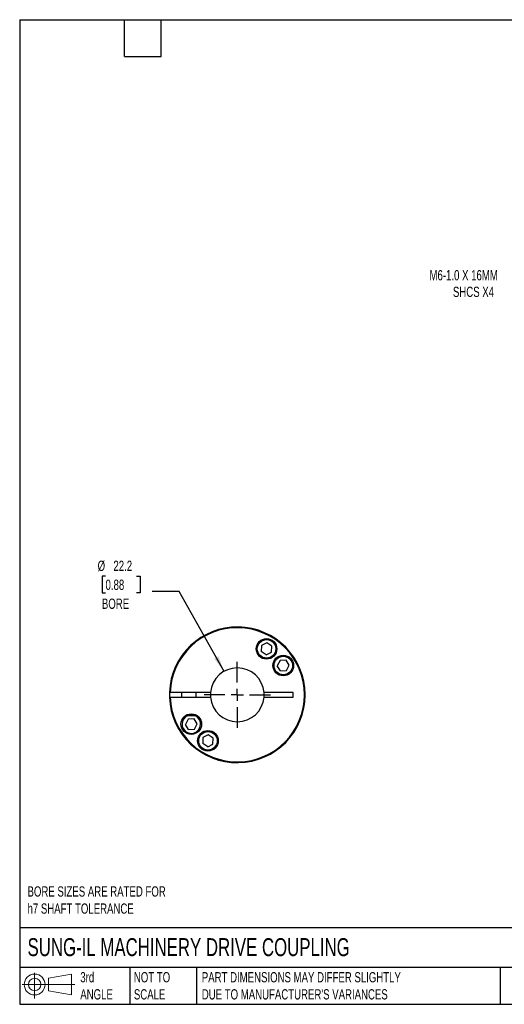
# Model space of a CAD drawing. Header units: millimetres. Extents: x 13 to 546, y 13 to 419.
# Tile 1 of 3: x 13 to 213, y 13 to 419. Entities that reach past the tile are written whole.
import ezdxf

# ---------------------------------------------------------------- set-up
doc = ezdxf.new("R2010")
doc.units = ezdxf.units.MM
doc.header["$LTSCALE"] = 2
doc.linetypes.add('SLD-Center', pattern=[19.05, 15.24, -1.27, 1.27, -1.27])
doc.linetypes.add('SLD-Solid', pattern=[0])
doc.layers.add('CENTER', color=40, linetype='SLD-Center')
doc.layers.add('SLD-DEFPOINTS', color=7, linetype='Continuous')
doc.layers.add('DIMENSIONS', color=140, linetype='SLD-Solid', lineweight=25)
doc.layers.add('TEXT', color=140, linetype='SLD-Solid', lineweight=25)
doc.styles.add('SLDTEXTSTYLE0', font='TXT', dxfattribs={"width": 0.7})
doc.dimstyles.new('SLDDIMSTYLE3', dxfattribs={"dimtxt": 4.316016, "dimasz": 6.604, "dimexe": 0, "dimexo": 0.0625, "dimgap": 1.079004, "dimtad": 0, "dimtih": 1, "dimtoh": 1, "dimdec": 1, "dimrnd": 1e-09, "dimzin": 12, "dimdsep": 46, "dimtxsty": 'SLDTEXTSTYLE0', "dimsah": 1, "dimcen": 0, "dimadec": 0, "dimazin": 3, "dimtfac": 1, "dimtdec": 1, "dimtofl": 0, "dimtmove": 0, "dimatfit": 3, "dimfxl": 0, "dimfrac": 2, "dimtolj": 1, "dimtzin": 12, "dimarcsym": 0})
doc.dimstyles.new('SLDDIMSTYLE5', dxfattribs={"dimtxt": 4.316016, "dimasz": 6.604, "dimexe": 0, "dimexo": 0.0625, "dimgap": 1.079004, "dimtad": 0, "dimtih": 1, "dimtoh": 1, "dimdec": 1, "dimrnd": 1e-09, "dimzin": 12, "dimdsep": 46, "dimtxsty": 'SLDTEXTSTYLE0', "dimsah": 1, "dimcen": 0, "dimadec": 0, "dimazin": 3, "dimtfac": 1, "dimtdec": 1, "dimtofl": 0, "dimtmove": 0, "dimatfit": 3, "dimfxl": 0, "dimfrac": 2, "dimtolj": 1, "dimtzin": 12, "dimarcsym": 0})

# ---------------------------------------------------------------- blocks, each defined once
blk = doc.blocks.new('Block11')
at = {"color": 7, "linetype": 'SLD-Solid', "lineweight": 18}
for p, q in [((5.18, 10.62), (5.18, 0)), ((10.96, 8.33), (20.35, 10.06)), ((10.96, 3.19), (10.96, 8.33)), ((20.35, 10.06), (20.35, 1.46)), ((0, 5.76), (21.75, 5.76)), ((10.96, 3.19), (20.35, 1.46))]:
    blk.add_line(p, q, dxfattribs=at)
for radius in [4.3, 2.57]:
    blk.add_circle((5.18, 5.76), radius, dxfattribs=at)
blk = doc.blocks.new('Block12')
at = {"layer": 'SLD-DEFPOINTS'}
blk.add_blockref('Block11', (0, 0), dxfattribs=at)
blk = doc.blocks.new('_D_7')
at = {"layer": 'DIMENSIONS'}
for p, q in [((253.65, 331.1), (240.73, 310.3)), ((240.73, 310.3), (229.62, 310.3))]:
    blk.add_line(p, q, dxfattribs=at)
blk.add_solid([(253.65, 331.1), (249.3, 326.03), (251.03, 324.95)], dxfattribs=at)
at = {"layer": 'DIMENSIONS', "attachment_point": 1, "style": 'SLDTEXTSTYLE0'}
for s, insert, char_height in [('M6-1.0 X 16MM', (181.77, 315.76), 4.2333), ('SHCS X4', (191.44, 308.9), 4.233)]:
    blk.add_mtext(s, dxfattribs=dict(at, insert=insert, char_height=char_height))
blk = doc.blocks.new('_D_8')
at = {"layer": 'DIMENSIONS'}
for p, q in [((48.11, 189.39), (46.66, 189.39)), ((46.66, 189.39), (46.66, 182.53)), ((60.93, 189.39), (62.38, 189.39)), ((62.38, 189.39), (62.38, 182.53)), ((78.48, 183.12), (67.37, 183.12)), ((97.02, 150.13), (78.48, 183.12)), ((46.66, 182.53), (48.11, 182.53)), ((62.38, 182.53), (60.93, 182.53))]:
    blk.add_line(p, q, dxfattribs=at)
blk.add_solid([(97.02, 150.13), (94.67, 156.38), (92.9, 155.39)], dxfattribs=at)
at = {"layer": 'DIMENSIONS', "char_height": 4.233, "attachment_point": 1, "style": 'SLDTEXTSTYLE0'}
for s, insert in [('%%c', (44.85, 195.81)), ('22.2', (51.37, 195.81)), ('0.88', (48.11, 187.98)), ('BORE', (46.62, 180.16))]:
    blk.add_mtext(s, dxfattribs=dict(at, insert=insert))
blk = doc.blocks.new('SW_CENTERMARKSYMBOL_3')
at = {"layer": 'CENTER', "color": 0}
for p, q in [((0, 5.08), (0, 13.6525)), ((-5.08, 0), (-13.6525, 0)), ((0, 0), (-2.54, 0)), ((0, 0), (0, 2.54)), ((0, 0), (0, -2.54)), ((0, 0), (2.54, 0)), ((5.08, 0), (13.6525, 0)), ((0, -5.08), (0, -13.6525))]:
    blk.add_line(p, q, dxfattribs=at)

msp = doc.modelspace()

# ---------------------------------------------------------------- linework, layer by layer
for p, q in [((112.48, 160.73), (112.38, 158.28)), ((114.66, 161.87), (112.48, 160.73)), ((116.73, 160.55), (114.66, 161.87)), ((116.62, 158.1), (116.73, 160.55)), ((114.45, 156.96), (112.38, 158.28)), ((114.45, 156.96), (116.62, 158.1)), ((120.12, 154.6), (118.99, 152.42)), ((122.57, 154.7), (120.12, 154.6)), ((123.89, 152.63), (122.57, 154.7)), ((120.31, 150.35), (118.99, 152.42)), ((120.31, 150.35), (122.76, 150.46)), ((122.76, 150.46), (123.89, 152.63)), ((91.4, 141.44), (74.78, 141.44)), ((74.78, 139.44), (91.4, 139.44)), ((79.46, 141.44), (79.46, 139.44)), ((85.46, 139.44), (85.46, 141.44)), ((125.46, 141.44), (113.53, 141.44)), ((113.53, 139.44), (125.46, 139.44)), ((125.46, 139.44), (125.46, 141.44)), ((82.17, 130.42), (81.04, 128.24)), ((81.21, 131.94), (82.46, 131.94)), ((81.77, 132.24), (85.2, 132.24)), ((84.62, 130.52), (82.17, 130.42)), ((82.46, 131.94), (85.16, 131.94)), ((85.94, 128.46), (84.62, 130.52)), ((85.16, 131.94), (85.38, 132.15)), ((82.35, 126.17), (81.04, 128.24)), ((82.35, 126.17), (84.81, 126.28)), ((84.81, 126.28), (85.94, 128.46)), ((88.31, 122.78), (88.2, 120.33)), ((90.48, 123.91), (88.31, 122.78)), ((92.55, 122.59), (90.48, 123.91)), ((92.44, 120.14), (92.55, 122.59)), ((90.27, 119.01), (88.2, 120.33)), ((90.27, 119.01), (92.44, 120.14))]:
    msp.add_line(p, q)
at = {"flags": 128}
msp.add_lwpolyline([(74.48, 141.44), (74.47, 140.76), (74.48, 139.44)], dxfattribs=at)
for centre, radius in [((114.55, 159.41), 4.25), ((114.55, 159.41), 3.82), ((121.44, 152.53), 4.25), ((121.44, 152.53), 3.82), ((83.49, 128.35), 4.25), ((90.37, 121.46), 4.25), ((90.37, 121.46), 3.83)]:
    msp.add_circle(centre, radius)
for centre, radius, start, end in [((102.46, 140.44), 28, 182.0467, 177.9533), ((102.46, 140.44), 27.7, 182.0689, 177.9311), ((102.46, 140.44), 11.11, 5.163, 174.837), ((102.46, 140.44), 11.11, 174.837, 185.163), ((102.46, 140.44), 11.11, 185.163, 354.837), ((102.46, 140.44), 11.11, 354.837, 5.163), ((83.49, 128.35), 3.83, 110.2214, 180), ((83.49, 128.35), 3.83, 180, 69.7786)]:
    msp.add_arc(centre, radius, start, end)
for points in [[(74.78, 141.44), (74.7, 141.44), (74.63, 141.44), (74.51, 141.44), (74.48, 141.44), (74.48, 141.44)], [(74.48, 139.44), (74.48, 139.44), (74.51, 139.44), (74.62, 139.44), (74.7, 139.44), (74.78, 139.44)]]:
    msp.add_open_spline(points, degree=3, knots=[0, 0, 0, 0, 0.5, 0.5, 1, 1, 1, 1])
at = {"layer": 'TEXT'}
for p, q in [((12.7, 419.1), (546.1, 419.1)), ((12.7, 419.1), (12.7, 12.7)), ((55.88, 403.86), (55.88, 419.1)), ((71.12, 403.86), (71.12, 419.1)), ((55.88, 403.86), (71.12, 403.86)), ((546.1, 44.25), (12.7, 44.25)), ((546.1, 27.94), (12.7, 27.94)), ((58.09, 27.94), (58.09, 12.7)), ((85.67, 27.94), (85.67, 12.7)), ((210.97, 27.94), (210.97, 12.7)), ((12.7, 12.7), (546.1, 12.7))]:
    msp.add_line(p, q, dxfattribs=at)

# ---------------------------------------------------------------- block references
at = {"layer": 'CENTER'}
msp.add_blockref('SW_CENTERMARKSYMBOL_3', (102.46, 140.44), dxfattribs=at)
at = {"layer": 'SLD-DEFPOINTS'}
msp.add_blockref('Block12', (13.68, 15.11), dxfattribs=at)

# ---------------------------------------------------------------- texts
at = {"layer": 'TEXT', "attachment_point": 1, "style": 'SLDTEXTSTYLE0'}
for s, insert, char_height in [('BORE SIZES ARE RATED FOR^Jh7 SHAFT TOLERANCE', (15.93, 61.39), 4.2333), ('SUNG-IL MACHINERY DRIVE COUPLING', (15.93, 40), 7.4083), ('3rd^JANGLE', (37.7, 25.99), 4.233), ('NOT TO^JSCALE', (59.81, 25.99), 4.2333), ("PART DIMENSIONS MAY DIFFER SLIGHTLY ^JDUE TO MANUFACTURER'S VARIANCES", (87.83, 25.99), 4.2333)]:
    msp.add_mtext(s, dxfattribs=dict(at, insert=insert, char_height=char_height))

# ---------------------------------------------------------------- dimensions: what is measured, and where the dimension line sits
at = {"layer": 'DIMENSIONS'}
dim = msp.add_diameter_dim_2p(p1=(258.93, 339.59), p2=(253.65, 331.1), text='M6-1.0 X 16MM\\PSHCS X4', dimstyle='SLDDIMSTYLE5', override={"dimpost": '<>'}, dxfattribs=at)
dim.commit()
dim.dimension.update_dxf_attribs({"geometry": '_D_7', "text_midpoint": (204.1, 310.3), "dimtype": 163})
dim = msp.add_diameter_dim_2p(p1=(107.91, 130.75), p2=(97.02, 150.13), text='<>\\PBORE', dimstyle='SLDDIMSTYLE3', dxfattribs=at)
dim.commit()
dim.dimension.update_dxf_attribs({"geometry": '_D_8', "text_midpoint": (54.52, 185.35), "dimtype": 163})

doc.saveas('drawing.dxf')
